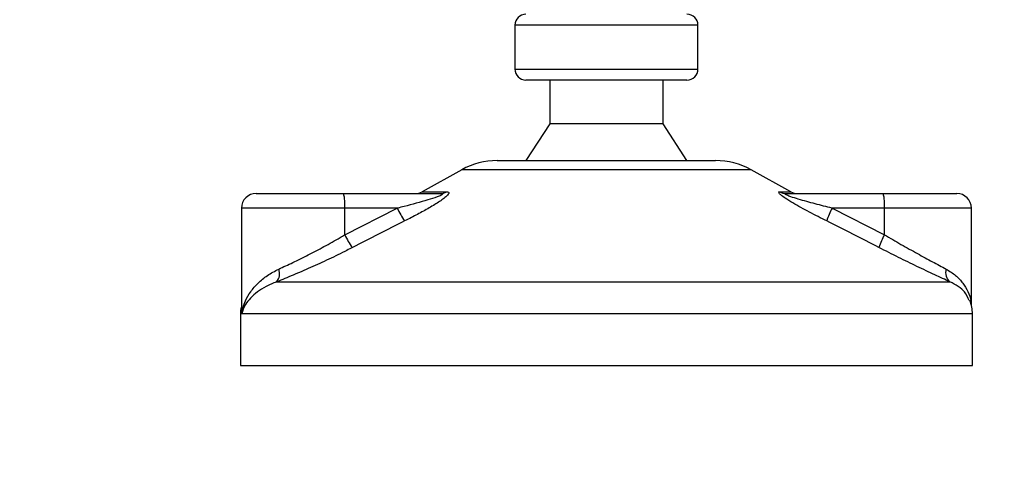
# Model space of a CAD drawing. Header units: millimetres. Extents: x 0 to 420, y 0 to 297.
# Tile 87 of 115: x 320.64 to 327.35, y 197.08 to 200.1. Entities that reach past the tile are written whole.
import ezdxf

# ---------------------------------------------------------------- set-up
doc = ezdxf.new("R2010")
doc.units = ezdxf.units.MM
doc.layers.add('QUOTE', color=174, linetype='Continuous')
doc.styles.add('SLDTEXTSTYLE3', font='TXT', dxfattribs={"width": 0.75})
doc.dimstyles.new('SLDDIMSTYLE0', dxfattribs={"dimtxt": 3, "dimasz": 3, "dimexe": 0, "dimexo": 0.0625, "dimgap": 0.75, "dimtad": 1, "dimlfac": 20.047434, "dimrnd": 1e-09, "dimzin": 12, "dimdsep": 46, "dimtxsty": 'SLDTEXTSTYLE3', "dimsah": 1, "dimcen": 0.09, "dimadec": 0, "dimazin": 3, "dimtfac": 1, "dimtdec": 3, "dimtofl": 0, "dimtmove": 0, "dimatfit": 3, "dimfxl": 0, "dimfrac": 2, "dimtolj": 1, "dimtzin": 12, "dimarcsym": 0})
doc.dimstyles.new('SLDDIMSTYLE1', dxfattribs={"dimtxt": 3, "dimasz": 3, "dimexe": 0, "dimexo": 0.0625, "dimgap": 0.75, "dimtad": 1, "dimdec": 0, "dimlfac": 20.047434, "dimrnd": 1e-09, "dimzin": 12, "dimdsep": 46, "dimtxsty": 'SLDTEXTSTYLE3', "dimsah": 1, "dimcen": 0.09, "dimadec": 0, "dimazin": 3, "dimtfac": 1, "dimtdec": 3, "dimtofl": 0, "dimtmove": 0, "dimatfit": 3, "dimfxl": 0, "dimfrac": 2, "dimtolj": 1, "dimtzin": 12, "dimarcsym": 0})

# ---------------------------------------------------------------- blocks, each defined once
blk = doc.blocks.new('_D_1')
at = {"layer": 'QUOTE'}
for p, q in [((292.2191, 196.1296), (292.2191, 188.3407)), ((322.1481, 196.1296), (322.1481, 188.3407)), ((292.2191, 190.3407), (322.1481, 190.3407))]:
    blk.add_line(p, q, dxfattribs=at)
for points in [[(292.2191, 190.3407), (295.2191, 189.8407), (295.2191, 190.8407)], [(322.1481, 190.3407), (319.1481, 190.8407), (319.1481, 189.8407)]]:
    blk.add_solid(points, dxfattribs=at)
at = {"layer": 'QUOTE', "insert": (303.8586, 194.2079), "char_height": 3, "attachment_point": 1, "style": 'SLDTEXTSTYLE3'}
blk.add_mtext('600', dxfattribs=at)
blk = doc.blocks.new('_D_2')
at = {"layer": 'QUOTE'}
for p, q in [((324.0164, 233.1115), (335.6444, 233.1115)), ((333.6444, 197.7404), (333.6444, 233.1115)), ((329.6063, 197.7404), (335.6444, 197.7404))]:
    blk.add_line(p, q, dxfattribs=at)
for points in [[(333.6444, 233.1115), (333.1444, 230.1115), (334.1444, 230.1115)], [(333.6444, 197.7404), (334.1444, 200.7404), (333.1444, 200.7404)]]:
    blk.add_solid(points, dxfattribs=at)
at = {"layer": 'QUOTE', "insert": (329.7772, 210.4384), "char_height": 3, "attachment_point": 1, "rotation": 90, "style": 'SLDTEXTSTYLE3'}
blk.add_mtext('709,1', dxfattribs=at)

msp = doc.modelspace()

# ---------------------------------------------------------------- linework, layer by layer
at = {"color": 7, "linetype": 'Continuous', "lineweight": 25}
for p, q in [((324.01169, 200.05986), (324.01169, 199.76057)), ((324.68928, 200.05986), (324.01169, 200.05986)), ((325.25874, 200.05986), (324.68928, 200.05986)), ((325.25874, 199.76057), (325.25874, 200.05986)), ((324.01169, 199.76057), (325.25874, 199.76057)), ((325.18391, 199.68575), (324.08652, 199.68575)), ((324.24863, 199.68575), (324.24863, 199.38646)), ((325.0218, 199.38646), (325.0218, 199.68575)), ((324.24863, 199.38646), (324.08652, 199.13705)), ((325.0218, 199.38646), (324.24863, 199.38646)), ((325.18391, 199.13705), (325.0218, 199.38646)), ((323.8912, 199.13705), (324.69973, 199.13705)), ((324.69973, 199.13705), (325.37924, 199.13705)), ((323.64952, 199.07459), (323.37955, 198.92507)), ((324.72068, 199.07459), (323.64952, 199.07459)), ((325.62091, 199.07459), (324.72068, 199.07459)), ((325.89088, 198.92507), (325.62091, 199.07459)), ((323.37955, 198.92507), (323.54623, 198.92507)), ((325.81583, 198.92507), (325.89088, 198.92507)), ((322.24785, 198.91258), (322.84412, 198.91258)), ((322.84412, 198.91258), (323.50431, 198.91258)), ((325.86128, 198.91258), (326.52146, 198.91258)), ((326.52146, 198.91258), (327.02259, 198.91258)), ((322.14808, 198.81282), (322.14808, 198.1293)), ((322.85277, 198.81282), (322.14808, 198.81282)), ((322.85277, 198.63156), (323.21047, 198.81282)), ((322.85277, 198.63156), (322.85277, 198.81282)), ((323.21047, 198.81282), (322.85277, 198.81282)), ((326.17242, 198.81282), (326.53011, 198.63156)), ((326.53011, 198.81282), (326.17242, 198.81282)), ((326.53011, 198.63156), (326.53011, 198.81282)), ((327.12235, 198.81282), (326.53011, 198.81282)), ((327.12235, 198.15068), (327.12235, 198.81282)), ((322.38827, 198.31038), (326.97614, 198.31038)), ((322.14113, 198.0922), (322.14113, 197.74036)), ((322.15052, 198.0922), (322.14113, 198.0922)), ((327.1293, 198.0922), (322.15052, 198.0922)), ((327.1293, 197.74036), (327.1293, 198.0922)), ((322.14113, 197.74036), (324.85147, 197.74036)), ((324.85147, 197.74036), (327.1293, 197.74036))]:
    msp.add_line(p, q, dxfattribs=at)
for centre, radius, start, end in [((324.08652, 200.05986), 0.07482, 90, 180), ((325.18391, 200.05986), 0.07482, 0, 90), ((324.08652, 199.76057), 0.07482, 180, 270), ((325.18391, 199.76057), 0.07482, 270, 0), ((323.8912, 198.63823), 0.49882, 90, 118.979708), ((325.37924, 198.63823), 0.49882, 61.020292, 90), ((323.33122, 199.01234), 0.09976, 270, 298.979708), ((323.50396, 198.99034), 0.07776, 270.257722, 302.928572), ((325.86143, 199.00205), 0.08947, 239.359434, 269.903334), ((325.93922, 199.01234), 0.09976, 241.020292, 270), ((322.24785, 198.81282), 0.09976, 90, 180), ((322.55864, 198.83757), 0.29517, 355.189448, 14.721753), ((326.23598, 198.83757), 0.29517, 355.189448, 14.721753), ((327.02259, 198.81282), 0.09976, 0, 90), ((323.71332, 199.0418), 0.55254, 204.483224, 214.915993), ((326.56766, 198.5975), 0.45009, 151.419701, 163.471641), ((323.3302, 198.85544), 0.52731, 205.123669, 216.162504), ((326.89702, 198.42198), 0.42255, 150.264685, 163.174573), ((322.32044, 198.36663), 0.08812, 320.332603, 20.614778), ((327.02826, 198.37299), 0.08146, 162.369267, 230.220234), ((322.39054, 198.0922), 0.24941, 169.409906, 180), ((326.87989, 198.0922), 0.24941, 0, 21.634761)]:
    msp.add_arc(centre, radius, start, end, dxfattribs=at)
for points, knots in [([(323.54623, 198.92507), (323.55119, 198.92457), (323.56121, 198.92355), (323.56231, 198.91432), (323.55174, 198.8993), (323.52161, 198.87325), (323.46473, 198.83581), (323.38887, 198.79214), (323.31898, 198.75516), (323.27562, 198.7333), (323.26024, 198.72554)], [0, 0, 0, 0, 0.0715734, 0.1443473, 0.2083354, 0.3096596, 0.4923301, 0.6911888, 0.8905251, 1, 1, 1, 1]), ([(326.13617, 198.72554), (326.09672, 198.74541), (326.01804, 198.78501), (325.92154, 198.83808), (325.85735, 198.87766), (325.82604, 198.90027), (325.81047, 198.91489), (325.80718, 198.92316), (325.81183, 198.92502), (325.81548, 198.92507), (325.81583, 198.92507)], [0, 0, 0, 0, 0.2791688, 0.5566156, 0.6991027, 0.7915598, 0.8614835, 0.9308082, 0.9932657, 1, 1, 1, 1]), ([(323.50431, 198.91258), (323.50725, 198.9125), (323.51198, 198.91238), (323.51664, 198.91121), (323.5186, 198.90942), (323.51729, 198.90677), (323.51347, 198.90378), (323.5032, 198.89793), (323.4722, 198.88543), (323.38882, 198.85895), (323.29619, 198.83428), (323.22593, 198.81669), (323.21047, 198.81282)], [0, 0, 0, 0, 0.0326282, 0.0525244, 0.0758401, 0.1000535, 0.1224526, 0.1468975, 0.2362249, 0.4244765, 0.873292, 1, 1, 1, 1]), ([(326.17242, 198.81282), (326.13416, 198.82245), (326.05727, 198.84181), (325.96272, 198.86774), (325.8985, 198.88794), (325.8695, 198.89877), (325.85784, 198.90449), (325.8531, 198.90764), (325.85131, 198.90979), (325.85243, 198.9117), (325.85591, 198.9124), (325.8595, 198.91257), (325.86087, 198.91258), (325.86128, 198.91258)], [0, 0, 0, 0, 0.31263849, 0.62834094, 0.77232249, 0.85321015, 0.88959861, 0.90400401, 0.93049187, 0.94918752, 0.98217793, 0.99463503, 1, 1, 1, 1]), ([(323.26024, 198.72554), (323.20106, 198.69577), (323.08217, 198.63597), (322.96387, 198.57494), (322.90447, 198.54429)], [0, 0, 0, 0, 0.4978543, 1, 1, 1, 1]), ([(326.49256, 198.54429), (326.43358, 198.57467), (326.31511, 198.63571), (326.19599, 198.69551), (326.13617, 198.72554)], [0, 0, 0, 0, 0.497852, 1, 1, 1, 1]), ([(322.40292, 198.39766), (322.4343, 198.41215), (322.498, 198.44156), (322.60298, 198.4936), (322.71163, 198.55074), (322.79523, 198.59758), (322.84203, 198.62522), (322.85277, 198.63156)], [0, 0, 0, 0, 0.22830534, 0.46347764, 0.69381275, 0.92974366, 1, 1, 1, 1]), ([(326.53011, 198.63156), (326.56776, 198.60948), (326.64405, 198.56473), (326.75454, 198.50318), (326.86028, 198.44578), (326.92018, 198.41387), (326.95063, 198.39766)], [0, 0, 0, 0, 0.2465936, 0.4996913, 0.7457356, 1, 1, 1, 1]), ([(322.90447, 198.54429), (322.89213, 198.53795), (322.83926, 198.51077), (322.74324, 198.46388), (322.61965, 198.4072), (322.49824, 198.35469), (322.42528, 198.3253), (322.38827, 198.31038)], [0, 0, 0, 0, 0.0699949, 0.2998887, 0.53536, 0.7642956, 1, 1, 1, 1]), ([(326.97614, 198.31038), (326.94243, 198.326), (326.87382, 198.35779), (326.75347, 198.41458), (326.62502, 198.47679), (326.53712, 198.52158), (326.49256, 198.54429)], [0, 0, 0, 0, 0.2463531, 0.5014676, 0.7472632, 1, 1, 1, 1]), ([(322.15052, 198.0922), (322.15056, 198.09246), (322.15445, 198.12209), (322.16918, 198.17347), (322.20926, 198.24388), (322.25954, 198.30245), (322.32265, 198.35591), (322.37617, 198.38375), (322.40292, 198.39766)], [0, 0, 0, 0, 0.0022463, 0.2586377, 0.4477168, 0.6367116, 0.818473, 1, 1, 1, 1]), ([(326.95063, 198.39766), (326.97278, 198.38394), (327.01771, 198.3561), (327.06628, 198.3029), (327.0999, 198.244), (327.1184, 198.19534), (327.11828, 198.16635), (327.11825, 198.15918)], [0, 0, 0, 0, 0.22272092, 0.4517881, 0.6846122, 0.92196036, 1, 1, 1, 1]), ([(322.38827, 198.31038), (322.36376, 198.30054), (322.31423, 198.28066), (322.23529, 198.22966), (322.17567, 198.16577), (322.15487, 198.11356), (322.15056, 198.09239), (322.15052, 198.0922)], [0, 0, 0, 0, 0.1804148, 0.3645009, 0.7419063, 0.9977849, 1, 1, 1, 1]), ([(327.10593, 198.18267), (327.09796, 198.20312), (327.08443, 198.23782), (327.03497, 198.28037), (326.99587, 198.30032), (326.97614, 198.31038)], [0, 0, 0, 0, 0.4154015, 0.7049893, 1, 1, 1, 1]), ([(322.15052, 198.0922), (322.15049, 198.09239), (322.14744, 198.10745), (322.14886, 198.12239), (322.15025, 198.13714)], [0, 0, 0, 0, 0.0120638, 1, 1, 1, 1]), ([(322.15139, 198.1293), (322.15014, 198.11722), (322.14887, 198.10489), (322.15049, 198.09246), (322.15052, 198.0922)], [0, 0, 0, 0, 0.9792912, 1, 1, 1, 1])]:
    msp.add_open_spline(points, degree=3, knots=knots, dxfattribs=at)

# ---------------------------------------------------------------- dimensions: what is measured, and where the dimension line sits
at = {"layer": 'QUOTE'}
dim = msp.add_linear_dim(base=(333.64443, 233.11147), p1=(327.60626, 197.74036), p2=(322.01643, 233.11147), angle=90, dimstyle='SLDDIMSTYLE0', dxfattribs=at)
dim.commit()
dim.dimension.update_dxf_attribs({"geometry": '_D_2', "text_midpoint": (333.64443, 215.42592), "dimtype": 160})
dim = msp.add_linear_dim(base=(322.14808, 190.34074), p1=(292.21906, 198.12958), p2=(322.14808, 198.12958), dimstyle='SLDDIMSTYLE1', dxfattribs=at)
dim.commit()
dim.dimension.update_dxf_attribs({"geometry": '_D_1', "text_midpoint": (307.18357, 190.34074), "dimtype": 160})

doc.saveas('drawing.dxf')
